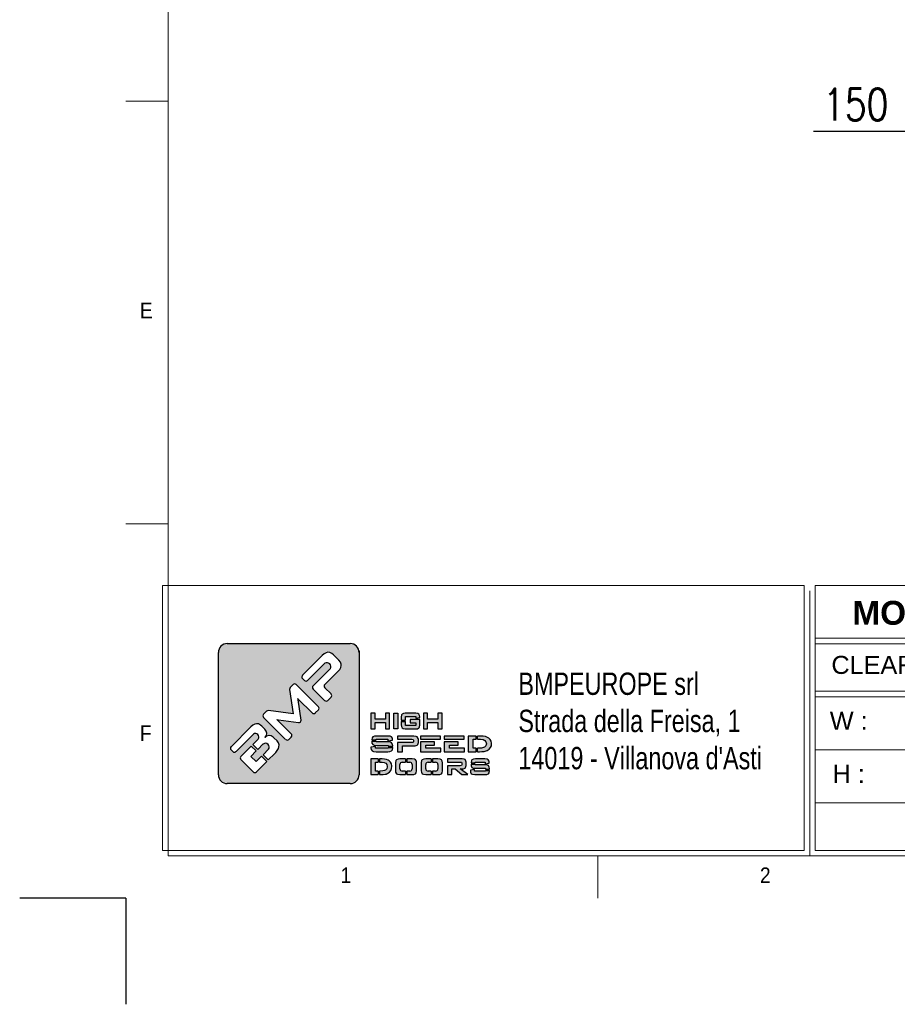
# Model space of a CAD drawing. Header units: millimetres. Extents: x 1545 to 15470, y 764 to 5767.
# Tile 5 of 8: x 8510 to 10164, y 765 to 2622. Entities that reach past the tile are written whole.
import ezdxf

# ---------------------------------------------------------------- set-up
doc = ezdxf.new("R2010")
doc.units = ezdxf.units.MM
doc.header["$LTSCALE"] = 50
doc.header["$PDSIZE"] = -1
doc.layers.add('FORMAT', color=7, linetype='Continuous')
doc.styles.add('Compilazione 1', font='romans.shx', dxfattribs={"width": 0.75, "height": 480})
doc.styles.add('NYIP', font='romans.shx', dxfattribs={"width": 0.8})
doc.styles.add('SLDTEXTSTYLE0', font='Gothic.ttf', dxfattribs={"width": 0.913})
doc.styles.get("Standard").update_dxf_attribs({"font": 'Gothic.ttf'})
doc.dimstyles.new('STANDARD35', dxfattribs={"dimscale": 35, "dimtxt": 2, "dimasz": 1.5, "dimexe": 1, "dimexo": 1, "dimgap": 0.7, "dimtad": 1, "dimdec": 0, "dimdsep": 46, "dimtxsty": 'NYIP', "dimcen": 0, "dimclrd": 1, "dimclre": 1, "dimclrt": 2, "dimadec": 0, "dimazin": 0, "dimtfac": 1, "dimtdec": 0, "dimtix": 1, "dimtmove": 0, "dimatfit": 3, "dimfxl": 0, "dimtvp": 1, "dimtolj": 1, "dimtzin": 0, "dimarcsym": 0})

# ---------------------------------------------------------------- blocks, each defined once
blk = doc.blocks.new('A$C7C9C4F3F')
at = {"color": 7, "lineweight": 5}
blk.add_line((0, 1765.8), (199.3, 1765.8), dxfattribs=at)
at = {"layer": 'FORMAT', "color": 7, "lineweight": 5}
for p, q in [((199.3, 11304.4), (199.3, 199.3)), ((0, 3758.8), (199.3, 3758.8)), ((199.3, 199.3), (16199.3, 199.3)), ((2224.2, 0), (2224.2, 199.3))]:
    blk.add_line(p, q, dxfattribs=at)
at = {"color": 7, "lineweight": 5, "char_height": 73.8, "attachment_point": 1, "style": 'SLDTEXTSTYLE0'}
for s, insert in [('E', (66.4, 2808)), ('1', (1011.8, 145.3)), ('2', (2988.2, 145.3))]:
    blk.add_mtext(s, dxfattribs=dict(at, insert=insert))
at = {"layer": 'FORMAT', "color": 7, "lineweight": 5, "insert": (66.4, 815), "char_height": 73.8, "attachment_point": 1, "style": 'SLDTEXTSTYLE0'}
blk.add_mtext('F', dxfattribs=at)
blk = doc.blocks.new('*D250')
at = {"color": 7, "lineweight": -2}
for p, q in [((10210.5, 2265.3), (10210.5, 2441.2)), ((10360.5, 2285.1), (10360.5, 2441.2)), ((10210.5, 2411.2), (10006.5, 2411.2)), ((10315.5, 2411.2), (10255.5, 2411.2))]:
    blk.add_line(p, q, dxfattribs=at)
at = {"color": 7}
for points in [[(10255.5, 2418.7), (10255.5, 2403.7), (10210.5, 2411.2)], [(10315.5, 2403.7), (10315.5, 2418.7), (10360.5, 2411.2)]]:
    blk.add_solid(points, dxfattribs=at)
at = {"layer": 'Defpoints', "color": 0}
for p in [(10210.5, 2411.2), (10360.5, 2255.1), (10210.5, 2235.3)]:
    blk.add_point(p, dxfattribs=at)
at = {"color": 7, "lineweight": 0, "insert": (10086, 2462.2), "char_height": 60, "attachment_point": 5, "style": 'NYIP'}
blk.add_mtext('\\A1;150', dxfattribs=at)

msp = doc.modelspace()

# ---------------------------------------------------------------- hatches: boundary and pattern name
at = {"linetype": 'Continuous'}
h = msp.add_hatch(color=256, dxfattribs=at)
h.set_gradient(color1=(8, 89, 3), color2=(8, 89, 2), one_color=1)
h.paths.add_polyline_path([(9150, 1198.2), (9150, 1428.6, 0.414214), (9133.2, 1445.5), (8901.5, 1445.5, 0.414214), (8884.7, 1428.6), (8884.7, 1198.2, 0.414214), (8901.5, 1181.3), (9133.2, 1181.3, 0.414214)])
h.paths.add_polyline_path([(9207.3, 1284.7), (9207.3, 1314.2), (9199.6, 1314.2), (9199.6, 1303.2), (9180.1, 1303.2), (9180.1, 1314.2), (9172.3, 1314.2), (9172.3, 1284.7), (9180.1, 1284.7), (9180.1, 1296.9), (9199.6, 1296.9), (9199.6, 1284.7)])
h.paths.add_polyline_path([(9222.8, 1284.7), (9222.8, 1314.2), (9215.1, 1314.2), (9215.1, 1284.7)])
h.paths.add_polyline_path([(9237.2, 1291.2), (9237.2, 1298.3), (9229.4, 1298.3), (9229.4, 1292), (9229.8, 1289), (9231.1, 1286.3), (9232.9, 1285.2), (9237, 1284.7), (9256.6, 1284.7), (9259.8, 1285), (9262.6, 1286.3), (9263.6, 1288), (9264.2, 1292), (9264.2, 1302.3), (9245.9, 1302.3), (9245.9, 1296.3), (9256.7, 1296.3), (9256.7, 1291.2)])
h.paths.add_polyline_path([(9264.2, 1307.2), (9263.9, 1309.8), (9262.6, 1312.6), (9260.6, 1313.6), (9256.6, 1314.2), (9237, 1314.2), (9233.8, 1313.9), (9231.1, 1312.6), (9230, 1310.9), (9229.4, 1306.9), (9229.4, 1300.8), (9237.2, 1300.8), (9237.2, 1308), (9256.7, 1308), (9256.7, 1304.9), (9264.2, 1306.1)])
h.paths.add_polyline_path([(9279.1, 1303.2), (9279.1, 1314.2), (9271.4, 1314.2), (9271.4, 1284.7), (9279.1, 1284.7), (9279.1, 1296.9), (9298.6, 1296.9), (9298.6, 1284.7), (9306.4, 1284.7), (9306.4, 1314.2), (9298.6, 1314.2), (9298.6, 1303.2)])
h.paths.add_polyline_path([(9212.6, 1266.8), (9210.8, 1269.6), (9208.5, 1270.6), (9203.4, 1271.1), (9183.2, 1271.1), (9179.2, 1270.8), (9175.8, 1269.5), (9174.5, 1267.8), (9173.8, 1263.9), (9173.8, 1263.8), (9182.4, 1263.8), (9182.4, 1265), (9204.2, 1265), (9204.2, 1261.8), (9212.9, 1263.3), (9212.9, 1264.3)])
h.paths.add_polyline_path([(9211.3, 1258.5), (9208.9, 1259.5), (9203.8, 1260), (9182.4, 1260), (9182.4, 1261.3), (9173.8, 1261.3), (9173.8, 1260.7), (9174.1, 1257.8), (9175.8, 1255), (9178.2, 1254), (9183.2, 1253.5), (9204.7, 1253.5), (9204.7, 1252), (9213.3, 1252), (9213.3, 1252.8), (9213, 1255.7)])
h.paths.add_polyline_path([(9212.6, 1245), (9213.3, 1248.9), (9213.3, 1249.5), (9204.7, 1249.5), (9204.7, 1248.1), (9181, 1248.1), (9181, 1251.4), (9172.3, 1250.1), (9172.3, 1248.9), (9172.7, 1246), (9174.3, 1243.3), (9176.8, 1242.2), (9181.9, 1241.6), (9203.8, 1241.6), (9207.9, 1242), (9211.3, 1243.3)])
h.paths.add_polyline_path([(9231.5, 1241.6), (9231.5, 1252.7), (9253, 1252.7), (9255.9, 1252.9), (9259.6, 1254.2), (9260.7, 1255.2), (9261.7, 1258.7), (9261.7, 1265), (9261.5, 1266.7), (9259.6, 1269.6), (9257.8, 1270.5), (9253, 1271.1), (9222, 1271.1), (9222, 1265.1), (9249.3, 1265.1), (9251.8, 1264.8), (9252.4, 1263.4), (9252.4, 1260.4), (9251.8, 1259.1), (9249.3, 1258.7), (9222, 1258.7), (9222, 1241.6)])
h.paths.add_polyline_path([(9303.8, 1241.6), (9303.8, 1248.1), (9275.5, 1248.1), (9275.5, 1254), (9291.9, 1254), (9291.9, 1259.9), (9265.9, 1259.9), (9265.9, 1241.6)])
h.paths.add_polyline_path([(9348.5, 1241.6), (9348.5, 1248.1), (9320.2, 1248.1), (9320.2, 1254), (9336.5, 1254), (9336.5, 1259.9), (9310.5, 1259.9), (9310.5, 1241.6)])
h.paths.add_polyline_path([(9370.6, 1241.6), (9370.6, 1248.1), (9364.9, 1248.1), (9364.9, 1265), (9370.6, 1265), (9370.6, 1271.1), (9355.2, 1271.1), (9355.2, 1241.6)])
h.paths.add_polyline_path([(9391.5, 1243.9), (9394.9, 1246.2), (9397.6, 1249.2), (9397.8, 1249.4), (9399.2, 1252.8), (9399.7, 1256.5), (9399.6, 1257.9), (9398.8, 1261.7), (9397, 1264.8), (9394.2, 1267.3), (9392.1, 1268.5), (9388.3, 1270), (9383.8, 1270.8), (9378.8, 1271.1), (9373.1, 1271.1), (9373.1, 1265), (9378.8, 1265), (9383.5, 1264.4), (9387, 1262.9), (9389, 1260.4), (9389.8, 1256.6), (9389.8, 1256.3), (9388.9, 1252.6), (9386.5, 1250.1), (9384.5, 1249.2), (9380.4, 1248.3), (9374.9, 1248.1), (9373.1, 1248.1), (9373.1, 1241.6), (9376.6, 1241.6), (9381.5, 1241.8), (9385.6, 1242.2), (9387.5, 1242.5)])
h.paths.add_polyline_path([(9348.2, 1265.2), (9348.2, 1271.1), (9310.5, 1271.1), (9310.5, 1265.2)])
h.paths.add_polyline_path([(9303.5, 1265.2), (9303.5, 1271.1), (9265.9, 1271.1), (9265.9, 1265.2)])
h.paths.add_polyline_path([(9185.7, 1221.8), (9185.7, 1228), (9172.3, 1228), (9172.3, 1198.6), (9185.7, 1198.6), (9185.7, 1205), (9180.8, 1205), (9180.8, 1221.8)])
h.paths.add_polyline_path([(9201.4, 1226.9), (9197.5, 1227.7), (9193.1, 1228), (9188.2, 1228), (9188.2, 1221.8), (9193.1, 1221.8), (9197.2, 1221.3), (9200.3, 1219.7), (9202.1, 1217.3), (9202.7, 1213.6), (9202.7, 1213.2), (9202, 1209.5), (9199.8, 1206.9), (9198.1, 1206.1), (9194.5, 1205.3), (9189.6, 1205), (9188.2, 1205), (9188.2, 1198.6), (9191.2, 1198.6), (9195.5, 1198.7), (9199, 1199.1), (9200.7, 1199.4), (9204.3, 1200.8), (9207.3, 1203), (9209.6, 1206), (9209.8, 1206.4), (9211.1, 1209.7), (9211.4, 1213.4), (9211.4, 1214.9), (9210.7, 1218.5), (9209.1, 1221.6), (9206.6, 1224.2), (9204.7, 1225.5)])
h.paths.add_polyline_path([(9237.1, 1221.8), (9237.1, 1228), (9226.8, 1228), (9223.3, 1227.7), (9220.3, 1226.4), (9219.1, 1224.7), (9218.5, 1220.7), (9218.5, 1205.8), (9218.8, 1202.8), (9220.3, 1200.1), (9222.4, 1199.1), (9226.8, 1198.6), (9237.1, 1198.6), (9237.1, 1205), (9231.2, 1205, -0.414214), (9227, 1209.2), (9227, 1217.6, -0.414214), (9231.2, 1221.8)])
h.paths.add_polyline_path([(9257.9, 1223.6), (9256.4, 1226.4), (9254.3, 1227.5), (9249.8, 1228), (9239.6, 1228), (9239.6, 1221.8), (9245.5, 1221.8, -0.414214), (9249.7, 1217.6), (9249.7, 1209.2, -0.414214), (9245.5, 1205), (9239.6, 1205), (9239.6, 1198.6), (9249.8, 1198.6), (9253.4, 1198.8), (9256.4, 1200.1), (9257.6, 1201.8), (9258.2, 1205.8), (9258.2, 1220.7)])
h.paths.add_polyline_path([(9285.8, 1221.8), (9285.8, 1228), (9275.6, 1228), (9272, 1227.7), (9269, 1226.4), (9267.8, 1224.7), (9267.2, 1220.7), (9267.2, 1205.8), (9267.5, 1202.8), (9269, 1200.1), (9271.1, 1199.1), (9275.6, 1198.6), (9285.8, 1198.6), (9285.8, 1205), (9279.9, 1205, -0.414214), (9275.7, 1209.2), (9275.7, 1217.6, -0.414214), (9279.9, 1221.8)])
h.paths.add_polyline_path([(9306.6, 1223.6), (9305.1, 1226.4), (9303, 1227.5), (9298.5, 1228), (9288.3, 1228), (9288.3, 1221.8), (9294.2, 1221.8, -0.414214), (9298.4, 1217.6), (9298.4, 1209.2, -0.414214), (9294.2, 1205), (9288.3, 1205), (9288.3, 1198.6), (9298.5, 1198.6), (9302.1, 1198.8), (9305.1, 1200.1), (9306.2, 1201.8), (9306.9, 1205.8), (9306.9, 1220.7)])
h.paths.add_polyline_path([(9351.4, 1223.6), (9349.7, 1226.6), (9348.1, 1227.4), (9343.9, 1228), (9316.6, 1228), (9316.6, 1222), (9340.7, 1222), (9342.8, 1221.6), (9343.3, 1220.3), (9343.3, 1216.9), (9342.8, 1215.5), (9340.7, 1215.2), (9316.6, 1215.2), (9316.6, 1198.6), (9325, 1198.6), (9325, 1209.2), (9331, 1209.2), (9343.5, 1198.6), (9354.8, 1198.6), (9340.5, 1209.2), (9343.9, 1209.2), (9346.4, 1209.4), (9349.7, 1210.7), (9350.6, 1211.7), (9351.5, 1215.3), (9351.5, 1222)])
h.paths.add_polyline_path([(9368.4, 1220.7), (9368.4, 1222), (9387.7, 1222), (9387.7, 1218.7), (9395.3, 1220.2), (9395.3, 1221.2), (9395, 1223.6), (9393.4, 1226.4), (9391.4, 1227.5), (9386.9, 1228), (9369.2, 1228), (9365.6, 1227.7), (9362.6, 1226.4), (9361.5, 1224.7), (9360.9, 1220.7), (9360.9, 1220.7)])
h.paths.add_polyline_path([(9391.7, 1216.4), (9387.3, 1216.9), (9368.4, 1216.9), (9368.4, 1218.2), (9360.9, 1218.2), (9360.9, 1217.6), (9361.1, 1214.7), (9362.6, 1211.9), (9364.7, 1210.8), (9369.2, 1210.3), (9388, 1210.3), (9388, 1208.9), (9395.6, 1208.9), (9395.6, 1209.7), (9395.4, 1212.6), (9393.9, 1215.3)])
h.paths.add_polyline_path([(9395.1, 1201.8), (9395.6, 1205.8), (9395.6, 1206.4), (9388, 1206.4), (9388, 1205), (9367.3, 1205), (9367.3, 1208.3), (9359.6, 1207), (9359.6, 1205.8), (9359.9, 1202.9), (9361.3, 1200.1), (9363.5, 1199.1), (9368, 1198.6), (9387.3, 1198.6), (9390.8, 1198.8), (9393.9, 1200.1)])
h.paths.add_polyline_path([(8908.7, 1251), (8945.9, 1288.2), (8949.7, 1291.5), (8953.3, 1293.5), (8956.8, 1294.4), (8960.5, 1293.9), (8964.3, 1291.9), (8966.9, 1289.7), (8972.4, 1284.1), (8975, 1280.5), (8976, 1276.6), (8976, 1275.9), (8975.1, 1271.9), (8972.4, 1268.6), (8975.5, 1271.1), (8979.6, 1272.1), (8980.4, 1272.1), (8984.3, 1271.3), (8988, 1269.1), (8989.3, 1267.9), (8995.2, 1262.1), (8997.9, 1258.5), (8999.1, 1254.7), (8998.9, 1251), (8997.8, 1247.6), (8995.8, 1244), (8993, 1240.3), (8990.5, 1237.8), (8978.8, 1226), (8968.8, 1235.9), (8979, 1246.2, 0.86713), (8969.1, 1256.1), (8958.9, 1245.9), (8949.5, 1255.2), (8959.7, 1265.4, 0.88875), (8950.6, 1274.5), (8917.9, 1241.8, -0.414214), (8912, 1241.8), (8908.7, 1245.1, -0.414088)], flags=16)
h.paths.add_polyline_path([(8969.9, 1312.3), (8975.4, 1317.8, -0.234445), (8979, 1319), (9025.7, 1312.7), (9019, 1359, -0.236379), (9020.2, 1362.6), (9025.6, 1368.1, -0.414214), (9031.6, 1368.1), (9073.2, 1326.4, -0.414214), (9073.2, 1320.5), (9067.4, 1314.7, -0.414418), (9061.5, 1314.7), (9035.3, 1340.9), (9034.6, 1341.7), (9035.1, 1339.6), (9040.5, 1301.2, -0.235808), (9039.3, 1297.6), (9039.2, 1297.5, -0.236783), (9035.7, 1296.4), (8997.7, 1301.9), (8994.7, 1302.3), (8995.8, 1301.4), (9022, 1275.1, -0.414214), (9022, 1269.2), (9017.5, 1264.7, -0.414214), (9011.5, 1264.7), (8969.9, 1306.3, -0.413615)], flags=16)
h.paths.add_polyline_path([(8927, 1232.7), (8946.5, 1252.2), (8955.9, 1242.9), (8945.7, 1232.7), (8955.6, 1222.8), (8965.8, 1233), (8975.8, 1223), (8956.3, 1203.4, -0.414499), (8950.3, 1203.4), (8927, 1226.8, -0.414214)], flags=16)
h.paths.add_polyline_path([(9043.3, 1385.7), (9080.4, 1422.8), (9084.2, 1426.1), (9087.9, 1428.2), (9091.2, 1429), (9095, 1428.6), (9098.7, 1426.6), (9101.4, 1424.4), (9111.6, 1414.1), (9114.6, 1410.4), (9116.1, 1406.6), (9116.3, 1404), (9115.4, 1400.5), (9113.3, 1396.8), (9110.1, 1393.1), (9085.2, 1368.3, 0.413999), (9085.2, 1362.3), (9097.2, 1350.4, -0.413728), (9097.2, 1344.5), (9090.8, 1338.1, -0.414825), (9084.9, 1338.1), (9063.3, 1359.7, -0.414214), (9063.3, 1365.6), (9095.7, 1398, 0.75715), (9085.3, 1408.4), (9052.9, 1376, -0.414295), (9047, 1376), (9043.3, 1379.8, -0.414088)], flags=16)

# ---------------------------------------------------------------- linework, layer by layer
at = {"lineweight": 5}
for p, q in [((8779.6, 1555.2), (9988.9, 1555.2)), ((8779.6, 1555.2), (8779.6, 1055.2)), ((9988.9, 1555.2), (9988.9, 1055.2)), ((9999.2, 1544.9), (9999.2, 1044.9)), ((10009.5, 1555.2), (12568.8, 1555.2)), ((10009.5, 1555.2), (10009.5, 1055.2)), ((10009.5, 1455.9), (12568.8, 1455.9)), ((10009.5, 1444.9), (12568.8, 1444.9)), ((10009.5, 1355.9), (12568.8, 1355.9)), ((10009.5, 1344.9), (12568.8, 1344.9)), ((10009.5, 1244.9), (12568.8, 1244.9)), ((10009.5, 1144.9), (12568.8, 1144.9)), ((8779.6, 1055.2), (9988.9, 1055.2)), ((8789.9, 1044.9), (9999.2, 1044.9)), ((10009.5, 1055.2), (12568.8, 1055.2)), ((10019.8, 1044.9), (12579.1, 1044.9))]:
    msp.add_line(p, q, dxfattribs=at)
for p, q in [((8901.5, 1445.5), (9133.2, 1445.5)), ((8884.7, 1198.2), (8884.7, 1428.6)), ((9080.4, 1422.8), (9043.3, 1385.7)), ((9084.2, 1426.1), (9080.4, 1422.8)), ((9087.9, 1428.2), (9084.2, 1426.1)), ((9091.2, 1429), (9087.9, 1428.2)), ((9095, 1428.6), (9091.2, 1429)), ((9098.7, 1426.6), (9095, 1428.6)), ((9101.4, 1424.4), (9098.7, 1426.6)), ((9111.6, 1414.1), (9101.4, 1424.4)), ((9114.6, 1410.4), (9111.6, 1414.1)), ((9052.9, 1376), (9085.3, 1408.4)), ((9095.7, 1398), (9063.3, 1365.6)), ((9085.2, 1368.3), (9110.1, 1393.1)), ((9110.1, 1393.1), (9113.3, 1396.8)), ((9113.3, 1396.8), (9115.4, 1400.5)), ((9116.1, 1406.6), (9114.6, 1410.4)), ((9115.4, 1400.5), (9116.3, 1404)), ((9116.3, 1404), (9116.1, 1406.6)), ((9043.3, 1379.8), (9047, 1376)), ((9019, 1359), (9025.7, 1312.7)), ((9025.6, 1368.1), (9020.2, 1362.6)), ((9073.2, 1326.4), (9031.6, 1368.1)), ((9063.3, 1359.7), (9084.9, 1338.1)), ((9097.2, 1350.4), (9085.2, 1362.3)), ((9035.1, 1339.6), (9034.6, 1341.7)), ((9034.6, 1341.7), (9035.3, 1340.9)), ((9040.5, 1301.2), (9035.1, 1339.6)), ((9035.3, 1340.9), (9061.5, 1314.7)), ((9090.8, 1338.1), (9097.2, 1344.5)), ((9025.7, 1312.7), (8979, 1319)), ((9067.4, 1314.7), (9073.2, 1320.5)), ((8975.4, 1317.8), (8969.9, 1312.3)), ((8969.9, 1306.3), (9011.5, 1264.7)), ((8995.8, 1301.4), (8994.7, 1302.3)), ((8994.7, 1302.3), (8997.7, 1301.9)), ((9022, 1275.1), (8995.8, 1301.4)), ((8997.7, 1301.9), (9035.7, 1296.4)), ((9180.1, 1314.2), (9172.3, 1314.2)), ((9172.3, 1314.2), (9172.3, 1284.7)), ((9180.1, 1303.2), (9180.1, 1314.2)), ((9199.6, 1303.2), (9180.1, 1303.2)), ((9207.3, 1314.2), (9199.6, 1314.2)), ((9199.6, 1314.2), (9199.6, 1303.2)), ((9207.3, 1284.7), (9207.3, 1314.2)), ((9215.1, 1284.7), (9215.1, 1314.2)), ((9215.1, 1314.2), (9222.8, 1314.2)), ((9222.8, 1314.2), (9222.8, 1284.7)), ((9230, 1310.9), (9229.4, 1306.9)), ((9229.4, 1306.9), (9229.4, 1300.8)), ((9229.4, 1300.8), (9237.2, 1300.8)), ((9231.1, 1312.6), (9230, 1310.9)), ((9233.8, 1313.9), (9231.1, 1312.6)), ((9237, 1314.2), (9233.8, 1313.9)), ((9256.6, 1314.2), (9237, 1314.2)), ((9237.2, 1300.8), (9237.2, 1308)), ((9237.2, 1308), (9256.7, 1308)), ((9264.2, 1302.3), (9245.9, 1302.3)), ((9245.9, 1302.3), (9245.9, 1296.3)), ((9260.6, 1313.6), (9256.6, 1314.2)), ((9256.7, 1308), (9256.7, 1304.9)), ((9256.7, 1304.9), (9264.2, 1306.1)), ((9262.6, 1312.6), (9260.6, 1313.6)), ((9263.9, 1309.8), (9262.6, 1312.6)), ((9264.2, 1307.2), (9263.9, 1309.8)), ((9264.2, 1306.1), (9264.2, 1307.2)), ((9264.2, 1292), (9264.2, 1302.3)), ((9279.1, 1314.2), (9271.4, 1314.2)), ((9271.4, 1314.2), (9271.4, 1284.7)), ((9279.1, 1303.2), (9279.1, 1314.2)), ((9298.6, 1303.2), (9279.1, 1303.2)), ((9306.4, 1314.2), (9298.6, 1314.2)), ((9298.6, 1314.2), (9298.6, 1303.2)), ((9306.4, 1284.7), (9306.4, 1314.2)), ((8945.9, 1288.2), (8908.7, 1251)), ((8949.7, 1291.5), (8945.9, 1288.2)), ((8953.3, 1293.5), (8949.7, 1291.5)), ((8956.8, 1294.4), (8953.3, 1293.5)), ((8960.5, 1293.9), (8956.8, 1294.4)), ((8964.3, 1291.9), (8960.5, 1293.9)), ((8966.9, 1289.7), (8964.3, 1291.9)), ((8972.4, 1284.1), (8966.9, 1289.7)), ((8975, 1280.5), (8972.4, 1284.1)), ((9039.2, 1297.5), (9039.3, 1297.6)), ((9172.3, 1284.7), (9180.1, 1284.7)), ((9180.1, 1284.7), (9180.1, 1296.9)), ((9180.1, 1296.9), (9199.6, 1296.9)), ((9199.6, 1296.9), (9199.6, 1284.7)), ((9199.6, 1284.7), (9207.3, 1284.7)), ((9222.8, 1284.7), (9215.1, 1284.7)), ((9215.1, 1284.7), (9215.1, 1284.7)), ((9229.4, 1298.3), (9229.4, 1292)), ((9229.4, 1298.3), (9237.2, 1298.3)), ((9229.4, 1292), (9229.8, 1289)), ((9229.8, 1289), (9231.1, 1286.3)), ((9231.1, 1286.3), (9232.9, 1285.2)), ((9232.9, 1285.2), (9237, 1284.7)), ((9237, 1284.7), (9256.6, 1284.7)), ((9237.2, 1291.2), (9237.2, 1298.3)), ((9256.7, 1291.2), (9237.2, 1291.2)), ((9245.9, 1296.3), (9256.7, 1296.3)), ((9256.6, 1284.7), (9259.8, 1285)), ((9256.7, 1296.3), (9256.7, 1291.2)), ((9259.8, 1285), (9262.6, 1286.3)), ((9262.6, 1286.3), (9263.6, 1288)), ((9263.6, 1288), (9264.2, 1292)), ((9271.4, 1284.7), (9279.1, 1284.7)), ((9279.1, 1284.7), (9279.1, 1296.9)), ((9279.1, 1296.9), (9298.6, 1296.9)), ((9298.6, 1296.9), (9298.6, 1284.7)), ((9298.6, 1284.7), (9306.4, 1284.7)), ((8917.9, 1241.8), (8950.6, 1274.5)), ((8959.7, 1265.4), (8949.5, 1255.2)), ((8975.1, 1271.9), (8972.2, 1268.5)), ((8972.2, 1268.5), (8975.1, 1271.9)), ((8975.5, 1271.1), (8972.2, 1268.5)), ((8972.2, 1268.5), (8972.4, 1268.6)), ((8972.4, 1268.6), (8975.1, 1271.9)), ((8976, 1276.6), (8975, 1280.5)), ((8975.1, 1271.9), (8976, 1275.9)), ((8979.6, 1272.1), (8975.5, 1271.1)), ((8976, 1275.9), (8976, 1276.6)), ((8980.4, 1272.1), (8979.6, 1272.1)), ((8984.3, 1271.3), (8980.4, 1272.1)), ((8988, 1269.1), (8984.3, 1271.3)), ((8989.3, 1267.9), (8988, 1269.1)), ((8995.2, 1262.1), (8989.3, 1267.9)), ((9017.5, 1264.7), (9022, 1269.2)), ((9174.5, 1267.8), (9173.8, 1263.9)), ((9173.8, 1263.9), (9173.8, 1263.8)), ((9173.8, 1263.8), (9182.4, 1263.8)), ((9175.8, 1269.5), (9174.5, 1267.8)), ((9179.2, 1270.8), (9175.8, 1269.5)), ((9183.2, 1271.1), (9179.2, 1270.8)), ((9182.4, 1263.8), (9182.4, 1265)), ((9182.4, 1265), (9204.2, 1265)), ((9203.4, 1271.1), (9183.2, 1271.1)), ((9208.5, 1270.6), (9203.4, 1271.1)), ((9204.2, 1265), (9204.2, 1261.8)), ((9204.2, 1261.8), (9212.9, 1263.3)), ((9210.8, 1269.6), (9208.5, 1270.6)), ((9212.6, 1266.8), (9210.8, 1269.6)), ((9212.9, 1264.3), (9212.6, 1266.8)), ((9212.9, 1263.3), (9212.9, 1264.3)), ((9253, 1271.1), (9222, 1271.1)), ((9222, 1271.1), (9222, 1265.1)), ((9222, 1265.1), (9249.3, 1265.1)), ((9249.3, 1265.1), (9251.8, 1264.8)), ((9251.8, 1264.8), (9252.4, 1263.4)), ((9252.4, 1263.4), (9252.4, 1260.4)), ((9257.8, 1270.5), (9253, 1271.1)), ((9259.6, 1269.6), (9257.8, 1270.5)), ((9261.5, 1266.7), (9259.6, 1269.6)), ((9261.7, 1265), (9261.5, 1266.7)), ((9261.7, 1258.7), (9261.7, 1265)), ((9303.5, 1271.1), (9265.9, 1271.1)), ((9265.9, 1271.1), (9265.9, 1265.2)), ((9265.9, 1265.2), (9303.5, 1265.2)), ((9303.5, 1265.2), (9303.5, 1271.1)), ((9348.2, 1271.1), (9310.5, 1271.1)), ((9310.5, 1271.1), (9310.5, 1265.2)), ((9310.5, 1265.2), (9348.2, 1265.2)), ((9348.2, 1265.2), (9348.2, 1271.1)), ((9370.6, 1271.1), (9355.2, 1271.1)), ((9355.2, 1271.1), (9355.2, 1241.6)), ((9364.9, 1248.1), (9364.9, 1265)), ((9364.9, 1265), (9370.6, 1265)), ((9370.6, 1265), (9370.6, 1271.1)), ((9378.8, 1271.1), (9373.1, 1271.1)), ((9373.1, 1265), (9373.1, 1271.1)), ((9373.1, 1265), (9378.8, 1265)), ((9383.8, 1270.8), (9378.8, 1271.1)), ((9378.8, 1265), (9383.5, 1264.4)), ((9383.5, 1264.4), (9387, 1262.9)), ((9388.3, 1270), (9383.8, 1270.8)), ((9387, 1262.9), (9389, 1260.4)), ((9392.1, 1268.5), (9388.3, 1270)), ((9394.2, 1267.3), (9392.1, 1268.5)), ((9397, 1264.8), (9394.2, 1267.3)), ((9398.8, 1261.7), (9397, 1264.8)), ((8908.7, 1245.1), (8912, 1241.8)), ((8946.5, 1252.2), (8927, 1232.7)), ((8946.5, 1252.2), (8955.9, 1242.9)), ((8949.5, 1255.2), (8958.9, 1245.9)), ((8958.9, 1245.9), (8969.1, 1256.1)), ((8979, 1246.2), (8968.8, 1235.9)), ((8997.9, 1258.5), (8995.2, 1262.1)), ((8995.8, 1244), (8997.8, 1247.6)), ((8997.8, 1247.6), (8998.9, 1251)), ((8999.1, 1254.7), (8997.9, 1258.5)), ((8998.9, 1251), (8999.1, 1254.7)), ((9181, 1251.4), (9172.3, 1250.1)), ((9172.3, 1250.1), (9172.3, 1248.9)), ((9172.3, 1248.9), (9172.7, 1246)), ((9172.7, 1246), (9174.3, 1243.3)), ((9173.8, 1261.3), (9173.8, 1260.7)), ((9173.8, 1261.3), (9182.4, 1261.3)), ((9173.8, 1260.7), (9174.1, 1257.8)), ((9174.1, 1257.8), (9175.8, 1255)), ((9175.8, 1255), (9178.2, 1254)), ((9178.2, 1254), (9183.2, 1253.5)), ((9181, 1248.1), (9181, 1251.4)), ((9204.7, 1248.1), (9181, 1248.1)), ((9182.4, 1260), (9182.4, 1261.3)), ((9203.8, 1260), (9182.4, 1260)), ((9183.2, 1253.5), (9204.7, 1253.5)), ((9208.9, 1259.5), (9203.8, 1260)), ((9204.7, 1253.5), (9204.7, 1252)), ((9204.7, 1252), (9213.3, 1252)), ((9204.7, 1249.5), (9204.7, 1248.1)), ((9204.7, 1249.5), (9213.3, 1249.5)), ((9211.3, 1258.5), (9208.9, 1259.5)), ((9213, 1255.7), (9211.3, 1258.5)), ((9211.3, 1243.3), (9212.6, 1245)), ((9212.6, 1245), (9213.3, 1248.9)), ((9213.3, 1252.8), (9213, 1255.7)), ((9213.3, 1252), (9213.3, 1252.8)), ((9213.3, 1248.9), (9213.3, 1249.5)), ((9249.3, 1258.7), (9222, 1258.7)), ((9222, 1258.7), (9222, 1241.6)), ((9231.5, 1241.6), (9231.5, 1252.7)), ((9231.5, 1252.7), (9253, 1252.7)), ((9251.8, 1259.1), (9249.3, 1258.7)), ((9252.4, 1260.4), (9251.8, 1259.1)), ((9253, 1252.7), (9255.9, 1252.9)), ((9255.9, 1252.9), (9259.6, 1254.2)), ((9259.6, 1254.2), (9260.7, 1255.2)), ((9260.7, 1255.2), (9261.7, 1258.7)), ((9265.9, 1259.9), (9265.9, 1241.6)), ((9291.9, 1259.9), (9265.9, 1259.9)), ((9275.5, 1248.1), (9275.5, 1254)), ((9275.5, 1254), (9291.9, 1254)), ((9303.8, 1248.1), (9275.5, 1248.1)), ((9291.9, 1254), (9291.9, 1259.9)), ((9303.8, 1241.6), (9303.8, 1248.1)), ((9310.5, 1259.9), (9310.5, 1241.6)), ((9336.5, 1259.9), (9310.5, 1259.9)), ((9320.2, 1248.1), (9320.2, 1254)), ((9320.2, 1254), (9336.5, 1254)), ((9348.5, 1248.1), (9320.2, 1248.1)), ((9336.5, 1254), (9336.5, 1259.9)), ((9348.5, 1241.6), (9348.5, 1248.1)), ((9370.6, 1248.1), (9364.9, 1248.1)), ((9370.6, 1241.6), (9370.6, 1248.1)), ((9374.9, 1248.1), (9373.1, 1248.1)), ((9373.1, 1241.6), (9373.1, 1248.1)), ((9380.4, 1248.3), (9374.9, 1248.1)), ((9384.5, 1249.2), (9380.4, 1248.3)), ((9386.5, 1250.1), (9384.5, 1249.2)), ((9388.9, 1252.6), (9386.5, 1250.1)), ((9389.8, 1256.3), (9388.9, 1252.6)), ((9389, 1260.4), (9389.8, 1256.6)), ((9389.8, 1256.6), (9389.8, 1256.3)), ((9391.5, 1243.9), (9394.9, 1246.2)), ((9394.9, 1246.2), (9397.6, 1249.2)), ((9397.6, 1249.2), (9397.8, 1249.4)), ((9397.8, 1249.4), (9399.2, 1252.8)), ((9399.6, 1257.9), (9398.8, 1261.7)), ((9399.2, 1252.8), (9399.7, 1256.5)), ((9399.7, 1256.5), (9399.6, 1257.9)), ((8927, 1226.8), (8950.3, 1203.4)), ((8945.7, 1232.7), (8955.9, 1242.9)), ((8955.6, 1222.8), (8945.7, 1232.7)), ((8965.8, 1233), (8955.6, 1222.8)), ((8965.8, 1233), (8975.8, 1223)), ((8968.8, 1235.9), (8978.8, 1226)), ((8978.8, 1226), (8990.5, 1237.8)), ((8990.5, 1237.8), (8993, 1240.3)), ((8993, 1240.3), (8995.8, 1244)), ((9185.7, 1228), (9172.3, 1228)), ((9172.3, 1228), (9172.3, 1198.6)), ((9174.3, 1243.3), (9176.8, 1242.2)), ((9176.8, 1242.2), (9181.9, 1241.6)), ((9181.9, 1241.6), (9203.8, 1241.6)), ((9185.7, 1228), (9185.7, 1221.8)), ((9193.1, 1228), (9188.2, 1228)), ((9188.2, 1228), (9188.2, 1221.8)), ((9197.5, 1227.7), (9193.1, 1228)), ((9201.4, 1226.9), (9197.5, 1227.7)), ((9204.7, 1225.5), (9201.4, 1226.9)), ((9203.8, 1241.6), (9207.9, 1242)), ((9207.9, 1242), (9211.3, 1243.3)), ((9220.3, 1226.4), (9219.1, 1224.7)), ((9223.3, 1227.7), (9220.3, 1226.4)), ((9222, 1241.6), (9231.5, 1241.6)), ((9226.8, 1228), (9223.3, 1227.7)), ((9237.1, 1228), (9226.8, 1228)), ((9237.1, 1228), (9237.1, 1221.8)), ((9249.8, 1228), (9239.6, 1228)), ((9239.6, 1228), (9239.6, 1221.8)), ((9254.3, 1227.5), (9249.8, 1228)), ((9256.4, 1226.4), (9254.3, 1227.5)), ((9257.9, 1223.6), (9256.4, 1226.4)), ((9265.9, 1241.6), (9303.8, 1241.6)), ((9269, 1226.4), (9267.8, 1224.7)), ((9272, 1227.7), (9269, 1226.4)), ((9275.6, 1228), (9272, 1227.7)), ((9285.8, 1228), (9275.6, 1228)), ((9285.8, 1228), (9285.8, 1221.8)), ((9298.5, 1228), (9288.3, 1228)), ((9288.3, 1228), (9288.3, 1221.8)), ((9303, 1227.5), (9298.5, 1228)), ((9305.1, 1226.4), (9303, 1227.5)), ((9306.6, 1223.6), (9305.1, 1226.4)), ((9310.5, 1241.6), (9348.5, 1241.6)), ((9343.9, 1228), (9316.6, 1228)), ((9316.6, 1228), (9316.6, 1222)), ((9348.1, 1227.4), (9343.9, 1228)), ((9349.7, 1226.6), (9348.1, 1227.4)), ((9351.4, 1223.6), (9349.7, 1226.6)), ((9355.2, 1241.6), (9370.6, 1241.6)), ((9362.6, 1226.4), (9361.5, 1224.7)), ((9365.6, 1227.7), (9362.6, 1226.4)), ((9369.2, 1228), (9365.6, 1227.7)), ((9386.9, 1228), (9369.2, 1228)), ((9373.1, 1241.6), (9376.6, 1241.6)), ((9376.6, 1241.6), (9381.5, 1241.8)), ((9381.5, 1241.8), (9385.6, 1242.2)), ((9385.6, 1242.2), (9387.5, 1242.5)), ((9391.4, 1227.5), (9386.9, 1228)), ((9387.5, 1242.5), (9391.5, 1243.9)), ((9393.4, 1226.4), (9391.4, 1227.5)), ((9395, 1223.6), (9393.4, 1226.4)), ((8956.3, 1203.4), (8975.8, 1223)), ((9180.8, 1205), (9180.8, 1221.8)), ((9180.8, 1221.8), (9185.7, 1221.8)), ((9188.2, 1221.8), (9193.1, 1221.8)), ((9193.1, 1221.8), (9197.2, 1221.3)), ((9197.2, 1221.3), (9200.3, 1219.7)), ((9202, 1209.5), (9199.8, 1206.9)), ((9200.3, 1219.7), (9202.1, 1217.3)), ((9202.7, 1213.2), (9202, 1209.5)), ((9202.1, 1217.3), (9202.7, 1213.6)), ((9202.7, 1213.6), (9202.7, 1213.2)), ((9206.6, 1224.2), (9204.7, 1225.5)), ((9209.1, 1221.6), (9206.6, 1224.2)), ((9210.7, 1218.5), (9209.1, 1221.6)), ((9209.8, 1206.4), (9211.1, 1209.7)), ((9211.4, 1214.9), (9210.7, 1218.5)), ((9211.1, 1209.7), (9211.4, 1213.4)), ((9211.4, 1213.4), (9211.4, 1214.9)), ((9219.1, 1224.7), (9218.5, 1220.7)), ((9218.5, 1220.7), (9218.5, 1205.8)), ((9227, 1209.2), (9227, 1217.6)), ((9231.2, 1221.8), (9237.1, 1221.8)), ((9239.6, 1221.8), (9245.5, 1221.8)), ((9249.7, 1217.6), (9249.7, 1209.2)), ((9258.2, 1220.7), (9257.9, 1223.6)), ((9258.2, 1205.8), (9258.2, 1220.7)), ((9267.8, 1224.7), (9267.2, 1220.7)), ((9267.2, 1220.7), (9267.2, 1205.8)), ((9275.7, 1209.2), (9275.7, 1217.6)), ((9279.9, 1221.8), (9285.8, 1221.8)), ((9288.3, 1221.8), (9294.2, 1221.8)), ((9298.4, 1217.6), (9298.4, 1209.2)), ((9306.9, 1220.7), (9306.6, 1223.6)), ((9306.9, 1205.8), (9306.9, 1220.7)), ((9316.6, 1222), (9340.7, 1222)), ((9340.7, 1215.2), (9316.6, 1215.2)), ((9316.6, 1215.2), (9316.6, 1198.6)), ((9325, 1198.6), (9325, 1209.2)), ((9325, 1209.2), (9331, 1209.2)), ((9331, 1209.2), (9343.5, 1198.6)), ((9354.8, 1198.6), (9340.5, 1209.2)), ((9340.5, 1209.2), (9343.9, 1209.2)), ((9340.7, 1222), (9342.8, 1221.6)), ((9342.8, 1215.5), (9340.7, 1215.2)), ((9342.8, 1221.6), (9343.3, 1220.3)), ((9343.3, 1216.9), (9342.8, 1215.5)), ((9343.3, 1220.3), (9343.3, 1216.9)), ((9343.9, 1209.2), (9346.4, 1209.4)), ((9346.4, 1209.4), (9349.7, 1210.7)), ((9349.7, 1210.7), (9350.6, 1211.7)), ((9350.6, 1211.7), (9351.5, 1215.3)), ((9351.5, 1222), (9351.4, 1223.6)), ((9351.5, 1215.3), (9351.5, 1222)), ((9367.3, 1208.3), (9359.6, 1207)), ((9359.6, 1207), (9359.6, 1205.8)), ((9361.5, 1224.7), (9360.9, 1220.7)), ((9360.9, 1220.7), (9360.9, 1220.7)), ((9360.9, 1220.7), (9368.4, 1220.7)), ((9360.9, 1218.2), (9360.9, 1217.6)), ((9360.9, 1218.2), (9368.4, 1218.2)), ((9360.9, 1217.6), (9361.1, 1214.7)), ((9361.1, 1214.7), (9362.6, 1211.9)), ((9362.6, 1211.9), (9364.7, 1210.8)), ((9364.7, 1210.8), (9369.2, 1210.3)), ((9367.3, 1205), (9367.3, 1208.3)), ((9368.4, 1220.7), (9368.4, 1222)), ((9368.4, 1222), (9387.7, 1222)), ((9368.4, 1216.9), (9368.4, 1218.2)), ((9387.3, 1216.9), (9368.4, 1216.9)), ((9369.2, 1210.3), (9388, 1210.3)), ((9391.7, 1216.4), (9387.3, 1216.9)), ((9387.7, 1222), (9387.7, 1218.7)), ((9387.7, 1218.7), (9395.3, 1220.2)), ((9388, 1210.3), (9388, 1208.9)), ((9388, 1208.9), (9395.6, 1208.9)), ((9393.9, 1215.3), (9391.7, 1216.4)), ((9395.4, 1212.6), (9393.9, 1215.3)), ((9395.3, 1221.2), (9395, 1223.6)), ((9395.3, 1220.2), (9395.3, 1221.2)), ((9395.6, 1209.7), (9395.4, 1212.6)), ((9395.6, 1208.9), (9395.6, 1209.7)), ((9172.3, 1198.6), (9185.7, 1198.6)), ((9185.7, 1205), (9180.8, 1205)), ((9185.7, 1205), (9185.7, 1198.6)), ((9189.6, 1205), (9188.2, 1205)), ((9188.2, 1205), (9188.2, 1198.6)), ((9188.2, 1198.6), (9191.2, 1198.6)), ((9194.5, 1205.3), (9189.6, 1205)), ((9191.2, 1198.6), (9195.5, 1198.7)), ((9198.1, 1206.1), (9194.5, 1205.3)), ((9195.5, 1198.7), (9199, 1199.1)), ((9199.8, 1206.9), (9198.1, 1206.1)), ((9199, 1199.1), (9200.7, 1199.4)), ((9200.7, 1199.4), (9204.3, 1200.8)), ((9204.3, 1200.8), (9207.3, 1203)), ((9207.3, 1203), (9209.6, 1206)), ((9209.6, 1206), (9209.8, 1206.4)), ((9218.5, 1205.8), (9218.8, 1202.8)), ((9218.8, 1202.8), (9220.3, 1200.1)), ((9220.3, 1200.1), (9222.4, 1199.1)), ((9222.4, 1199.1), (9226.8, 1198.6)), ((9226.8, 1198.6), (9237.1, 1198.6)), ((9237.1, 1205), (9231.2, 1205)), ((9237.1, 1205), (9237.1, 1198.6)), ((9245.5, 1205), (9239.6, 1205)), ((9239.6, 1205), (9239.6, 1198.6)), ((9239.6, 1198.6), (9249.8, 1198.6)), ((9249.8, 1198.6), (9253.4, 1198.8)), ((9253.4, 1198.8), (9256.4, 1200.1)), ((9256.4, 1200.1), (9257.6, 1201.8)), ((9257.6, 1201.8), (9258.2, 1205.8)), ((9267.2, 1205.8), (9267.5, 1202.8)), ((9267.5, 1202.8), (9269, 1200.1)), ((9269, 1200.1), (9271.1, 1199.1)), ((9271.1, 1199.1), (9275.6, 1198.6)), ((9275.6, 1198.6), (9285.8, 1198.6)), ((9285.8, 1205), (9279.9, 1205)), ((9285.8, 1205), (9285.8, 1198.6)), ((9294.2, 1205), (9288.3, 1205)), ((9288.3, 1205), (9288.3, 1198.6)), ((9288.3, 1198.6), (9298.5, 1198.6)), ((9298.5, 1198.6), (9302.1, 1198.8)), ((9302.1, 1198.8), (9305.1, 1200.1)), ((9305.1, 1200.1), (9306.2, 1201.8)), ((9306.2, 1201.8), (9306.9, 1205.8)), ((9316.6, 1198.6), (9325, 1198.6)), ((9343.5, 1198.6), (9354.8, 1198.6)), ((9359.6, 1205.8), (9359.9, 1202.9)), ((9359.9, 1202.9), (9361.3, 1200.1)), ((9361.3, 1200.1), (9363.5, 1199.1)), ((9363.5, 1199.1), (9368, 1198.6)), ((9388, 1205), (9367.3, 1205)), ((9368, 1198.6), (9387.3, 1198.6)), ((9387.3, 1198.6), (9390.8, 1198.8)), ((9388, 1206.4), (9388, 1205)), ((9388, 1206.4), (9395.6, 1206.4)), ((9390.8, 1198.8), (9393.9, 1200.1)), ((9393.9, 1200.1), (9395.1, 1201.8)), ((9395.1, 1201.8), (9395.6, 1205.8)), ((9395.6, 1205.8), (9395.6, 1206.4)), ((9133.2, 1181.3), (8901.5, 1181.3))]:
    msp.add_line(p, q)
at = {"linetype": 'Continuous'}
msp.add_line((9150, 1432), (9150, 1198.2), dxfattribs=at)
at = {"color": 2}
for q in [(8510.2, 965.2), (8710.2, 765.2)]:
    msp.add_line((8710.2, 965.2), q, dxfattribs=at)
for centre, radius, start, end in [((8901.5, 1428.6), 16.8, 90, 180), ((9133.2, 1428.6), 16.8, 0, 90), ((9089.1, 1401.8), 7.64, 330.7537, 119.2784), ((9046.2, 1382.7), 4.21, 135, 224.9755), ((9050, 1379), 4.21, 224.9755, 314.9915), ((9023.2, 1359.6), 4.21, 135, 188.1977), ((9028.6, 1365.1), 4.21, 45, 135), ((9066.3, 1362.7), 4.21, 134.9755, 224.9755), ((9088.2, 1365.3), 4.21, 135.042, 225), ((9087.9, 1341.1), 4.21, 224.9755, 315.095), ((9094.2, 1347.4), 4.21, 315.095, 45), ((8978.4, 1314.8), 4.21, 82.3395, 135.1172), ((9070.3, 1323.5), 4.21, 315, 45), ((8972.9, 1309.3), 4.21, 135.1172, 225), ((9036.4, 1300.6), 4.21, 315, 8.0736), ((9064.5, 1317.7), 4.21, 224.96, 315), ((9036.3, 1300.5), 4.21, 261.7148, 315), ((8954.6, 1269.4), 6.47, 321.7419, 128.2581), ((9014.5, 1267.7), 4.21, 225, 315), ((9019, 1272.2), 4.21, 315, 45), ((8911.7, 1248.1), 4.21, 135, 224.9755), ((8973.3, 1250.4), 7.08, 323.1909, 126.909), ((8914.9, 1244.8), 4.21, 224.9755, 314.9755), ((8930, 1229.7), 4.21, 134.9755, 224.9755), ((9231.2, 1217.6), 4.21, 90, 180), ((9231.2, 1209.2), 4.21, 180, 270), ((9245.5, 1217.6), 4.21, 0, 90), ((9245.5, 1209.2), 4.21, 270, 0), ((9279.9, 1217.6), 4.21, 90, 180), ((9279.9, 1209.2), 4.21, 180, 270), ((9294.2, 1217.6), 4.21, 0, 90), ((9294.2, 1209.2), 4.21, 270, 0), ((8901.5, 1198.2), 16.8, 180, 270), ((8953.3, 1206.4), 4.21, 224.9755, 315.0313), ((9133.2, 1198.2), 16.8, 270, 0)]:
    msp.add_arc(centre, radius, start, end)

# ---------------------------------------------------------------- block references
at = {"xscale": 0.4, "yscale": 0.4, "zscale": 0.4}
msp.add_blockref('A$C7C9C4F3F', (8710.2, 965.2), dxfattribs=at)

# ---------------------------------------------------------------- texts
at = {"lineweight": 5, "attachment_point": 2}
for s, insert, char_height, width in [('{\\fArial|b1|i0|c0|p34;MODEL:}', (10203.6, 1526), 45.022, 498.031), ('{\\fArial|b0|i0|c0|p34;W :}', (10072.8, 1316.9), 34.043, 90.063), ('{\\fArial|b0|i0|c0|p34;H :}', (10072.8, 1216.9), 34.043, 90.063)]:
    msp.add_mtext(s, dxfattribs=dict(at, insert=insert, char_height=char_height, width=width))
at = {"color": 7, "lineweight": 5, "insert": (10443.6, 1422.3), "char_height": 34.043, "width": 806.902, "attachment_point": 2}
msp.add_mtext('{\\pxql;\\fArial|b0|i0|c0|p34;CLEAR OPENING:}', dxfattribs=at)
at = {"insert": (9450.1, 1390.8), "char_height": 42.075, "attachment_point": 1, "style": 'Compilazione 1'}
msp.add_mtext_dynamic_manual_height_columns("{\\fArial|b0|i0|c0|p0;BMPEUROPE srl\\P\\pxql;Strada della Freisa, 1\\P14019 - Villanova d'Asti}", width=1128.074, gutter_width=1474.6, heights=[777], dxfattribs=at)

# ---------------------------------------------------------------- dimensions: what is measured, and where the dimension line sits
at = {"color": 7, "lineweight": 0}
dim = msp.add_linear_dim(base=(10210.5, 2411.2), p1=(10360.5, 2255.1), p2=(10210.5, 2235.3), angle=180, text='150', dimstyle='STANDARD35', override={"dimscale": 30, "dimclrd": 7, "dimclre": 7, "dimclrt": 7}, dxfattribs=at)
dim.commit()
dim.dimension.update_dxf_attribs({"geometry": '*D250', "text_midpoint": (10086, 2411.2), "dimtype": 160})

doc.saveas('drawing.dxf')
